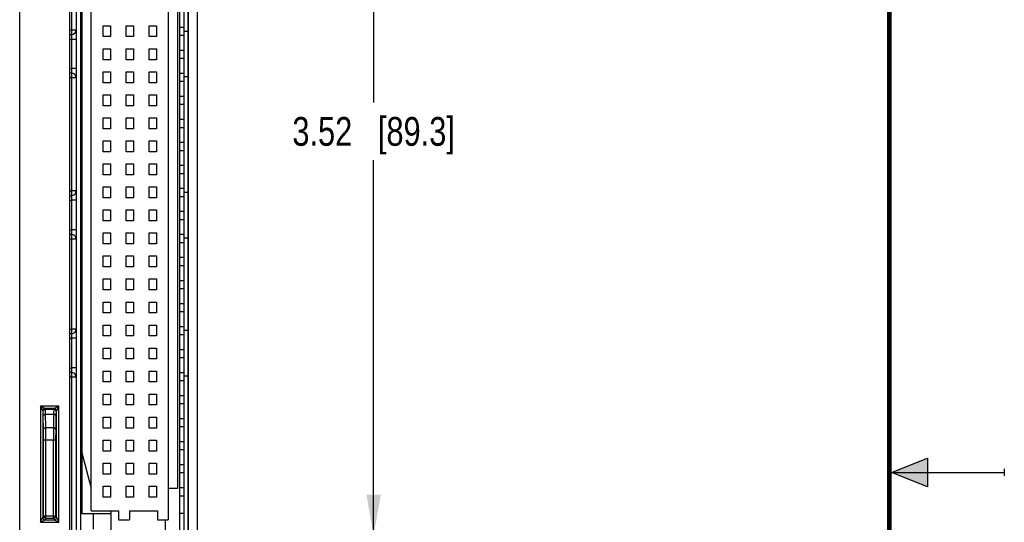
# Model space of a CAD drawing. Header units: inches. Extents: x 0 to 22, y 0 to 17.
# Tile 27 of 29: x 17.7 to 22, y 8.3 to 10.5. Entities that reach past the tile are written whole.
import ezdxf

# ---------------------------------------------------------------- set-up
doc = ezdxf.new("R2010")
doc.units = ezdxf.units.IN
doc.header["$LTSCALE"] = 1.21
doc.header["$MEASUREMENT"] = 0
doc.layers.get('0').update_dxf_attribs({"linetype": 'CONTINUOUS'})
doc.layers.add('06___PRT_ALL_SURFS', color=7, linetype='CONTINUOUS')
doc.layers.add('DIMENSIONS', color=7, linetype='CONTINUOUS')
doc.styles.get("Standard").update_dxf_attribs({"font": 'txt', "width": 0.8})
doc.dimstyles.new('DIMSTYLE_1', dxfattribs={"dimtxt": 0.125, "dimasz": 0.18, "dimexe": 0.125, "dimexo": 0.0625, "dimgap": 0.0625, "dimtad": 0, "dimtih": 1, "dimtoh": 1, "dimzin": 4, "dimdsep": 46, "dimtxsty": 'STANDARD', "dimblk": '_FILLED', "dimblk1": '_FILLED', "dimblk2": '_FILLED', "dimcen": 0.09, "dimadec": 0, "dimazin": 0, "dimtp": 0.001, "dimtm": 0.001, "dimtfac": 1, "dimtofl": 0, "dimtmove": 0, "dimatfit": 3, "dimldrblk": '_FILLED', "dimfxl": 1, "dimtolj": 1, "dimtzin": 4, "dimarcsym": 0})

# ---------------------------------------------------------------- blocks, each defined once
blk = doc.blocks.new('_FILLED')
at = {"color": 0, "linetype": 'BYBLOCK'}
blk.add_solid([(0, 0), (-1, 0.174), (-1, -0.174)], dxfattribs=at)
blk = doc.blocks.new('*D5')
at = {"layer": 'DIMENSIONS', "color": 2, "linetype": 'CONTINUOUS'}
for p, q in [((18.1639, 11.7389), (19.3844, 11.7389)), ((19.2594, 11.7389), (19.2594, 10.1064)), ((19.2594, 8.2239), (19.2594, 9.8564)), ((18.1639, 8.2239), (19.3844, 8.2239))]:
    blk.add_line(p, q, dxfattribs=at)
at = {"layer": 'DIMENSIONS', "color": 2, "linetype": 'CONTINUOUS', "xscale": 0.18, "yscale": 0.18, "zscale": 0.18}
for p, rotation in [((19.2594, 11.7389), 90), ((19.2594, 8.2239), 270)]:
    blk.add_blockref('_FILLED', p, dxfattribs=dict(at, rotation=rotation))
at = {"layer": 'DIMENSIONS', "color": 2, "linetype": 'CONTINUOUS', "insert": (19.2594, 10.0439), "char_height": 0.125, "width": 1.125, "attachment_point": 2, "line_spacing_factor": 0.9}
blk.add_mtext('3.52{\\Ftxt.shx;\\W1.000000;\\H0.125000; }[89.3]', dxfattribs=at)

msp = doc.modelspace()

# ---------------------------------------------------------------- hatches: boundary and pattern name
at = {"linetype": 'CONTINUOUS'}
msp.add_hatch(color=2, dxfattribs=at).paths.add_polyline_path([(21.6663, 8.5625), (21.6663, 8.4375), (21.51, 8.5)])

# ---------------------------------------------------------------- linework, layer by layer
at = {"color": 7, "linetype": 'CONTINUOUS'}
for p, q in [((17.7214, 6.511), (17.7214, 12.4558)), ((18.4944, 6.5112), (18.4944, 12.4556)), ((17.9374, 11.736), (17.9374, 8.2268)), ((17.9664, 11.7365), (17.9664, 8.2344)), ((18.4174, 8.2294), (18.4174, 11.7334)), ((18.4354, 8.2297), (18.4354, 11.7331)), ((17.986, 11.7074), (17.986, 8.2344)), ((18.4544, 8.2399), (18.4544, 11.7229)), ((18.3672, 11.6399), (18.3672, 8.2934)), ((18.0325, 8.3328), (18.0325, 11.6005)), ((18.4085, 8.4312), (18.4085, 11.5021)), ((17.9912, 11.3478), (17.9912, 8.5855)), ((17.946, 10.814), (17.946, 10.4224)), ((18.0841, 10.393), (18.0841, 10.4403)), ((18.0841, 10.4403), (18.1156, 10.4403)), ((18.1156, 10.4403), (18.1156, 10.393)), ((18.1841, 10.393), (18.1841, 10.4403)), ((18.1841, 10.4403), (18.2156, 10.4403)), ((18.2156, 10.4403), (18.2156, 10.393)), ((18.2841, 10.393), (18.2841, 10.4403)), ((18.2841, 10.4403), (18.3156, 10.4403)), ((18.3156, 10.4403), (18.3156, 10.393)), ((17.9374, 10.4224), (17.9664, 10.4224)), ((17.9374, 10.4024), (17.9464, 10.4024)), ((18.4174, 10.4344), (18.4354, 10.4344)), ((18.4174, 10.399), (18.4354, 10.399)), ((18.4534, 10.4159), (18.4354, 10.4159)), ((17.9374, 10.3824), (17.9664, 10.3824)), ((17.946, 10.3824), (17.946, 10.254)), ((18.1156, 10.393), (18.0841, 10.393)), ((18.2156, 10.393), (18.1841, 10.393)), ((18.3156, 10.393), (18.2841, 10.393)), ((18.0841, 10.293), (18.0841, 10.3403)), ((18.0841, 10.3403), (18.1156, 10.3403)), ((18.1156, 10.3403), (18.1156, 10.293)), ((18.1841, 10.293), (18.1841, 10.3403)), ((18.1841, 10.3403), (18.2156, 10.3403)), ((18.2156, 10.3403), (18.2156, 10.293)), ((18.2841, 10.293), (18.2841, 10.3403)), ((18.2841, 10.3403), (18.3156, 10.3403)), ((18.3156, 10.3403), (18.3156, 10.293)), ((18.4174, 10.3344), (18.4354, 10.3344)), ((18.1156, 10.293), (18.0841, 10.293)), ((18.2156, 10.293), (18.1841, 10.293)), ((18.3156, 10.293), (18.2841, 10.293)), ((18.4174, 10.299), (18.4354, 10.299)), ((17.9374, 10.2539), (17.946, 10.254)), ((17.946, 10.234), (17.9374, 10.2339)), ((17.9664, 10.254), (17.946, 10.254)), ((18.0841, 10.193), (18.0841, 10.2403)), ((18.0841, 10.2403), (18.1156, 10.2403)), ((18.1156, 10.2403), (18.1156, 10.193)), ((18.1841, 10.193), (18.1841, 10.2403)), ((18.1841, 10.2403), (18.2156, 10.2403)), ((18.2156, 10.2403), (18.2156, 10.193)), ((18.2841, 10.193), (18.2841, 10.2403)), ((18.2841, 10.2403), (18.3156, 10.2403)), ((18.3156, 10.2403), (18.3156, 10.193)), ((18.4174, 10.2344), (18.4354, 10.2344)), ((17.946, 10.214), (17.9374, 10.2139)), ((17.946, 10.214), (17.946, 9.7228)), ((17.9664, 10.214), (17.946, 10.214)), ((18.1156, 10.193), (18.0841, 10.193)), ((18.2156, 10.193), (18.1841, 10.193)), ((18.3156, 10.193), (18.2841, 10.193)), ((18.4174, 10.199), (18.4354, 10.199)), ((18.4534, 10.2179), (18.4354, 10.2179)), ((18.0841, 10.093), (18.0841, 10.1403)), ((18.0841, 10.1403), (18.1156, 10.1403)), ((18.1156, 10.1403), (18.1156, 10.093)), ((18.1841, 10.093), (18.1841, 10.1403)), ((18.1841, 10.1403), (18.2156, 10.1403)), ((18.2156, 10.1403), (18.2156, 10.093)), ((18.2841, 10.093), (18.2841, 10.1403)), ((18.2841, 10.1403), (18.3156, 10.1403)), ((18.3156, 10.1403), (18.3156, 10.093)), ((18.4174, 10.1344), (18.4354, 10.1344)), ((18.4174, 10.099), (18.4354, 10.099)), ((18.1156, 10.093), (18.0841, 10.093)), ((18.2156, 10.093), (18.1841, 10.093)), ((18.3156, 10.093), (18.2841, 10.093)), ((18.0841, 9.993), (18.0841, 10.0403)), ((18.0841, 10.0403), (18.1156, 10.0403)), ((18.1156, 10.0403), (18.1156, 9.993)), ((18.1841, 9.993), (18.1841, 10.0403)), ((18.1841, 10.0403), (18.2156, 10.0403)), ((18.2156, 10.0403), (18.2156, 9.993)), ((18.2841, 9.993), (18.2841, 10.0403)), ((18.2841, 10.0403), (18.3156, 10.0403)), ((18.3156, 10.0403), (18.3156, 9.993)), ((18.4174, 10.0344), (18.4354, 10.0344)), ((18.1156, 9.993), (18.0841, 9.993)), ((18.2156, 9.993), (18.1841, 9.993)), ((18.3156, 9.993), (18.2841, 9.993)), ((18.4174, 9.999), (18.4354, 9.999)), ((18.0841, 9.893), (18.0841, 9.9403)), ((18.0841, 9.9403), (18.1156, 9.9403)), ((18.1156, 9.9403), (18.1156, 9.893)), ((18.1841, 9.893), (18.1841, 9.9403)), ((18.1841, 9.9403), (18.2156, 9.9403)), ((18.2156, 9.9403), (18.2156, 9.893)), ((18.2841, 9.893), (18.2841, 9.9403)), ((18.2841, 9.9403), (18.3156, 9.9403)), ((18.3156, 9.9403), (18.3156, 9.893)), ((18.4174, 9.9344), (18.4354, 9.9344)), ((18.1156, 9.893), (18.0841, 9.893)), ((18.2156, 9.893), (18.1841, 9.893)), ((18.3156, 9.893), (18.2841, 9.893)), ((18.4174, 9.899), (18.4354, 9.899)), ((18.0841, 9.793), (18.0841, 9.8403)), ((18.0841, 9.8403), (18.1156, 9.8403)), ((18.1156, 9.8403), (18.1156, 9.793)), ((18.1841, 9.793), (18.1841, 9.8403)), ((18.1841, 9.8403), (18.2156, 9.8403)), ((18.2156, 9.8403), (18.2156, 9.793)), ((18.2841, 9.793), (18.2841, 9.8403)), ((18.2841, 9.8403), (18.3156, 9.8403)), ((18.3156, 9.8403), (18.3156, 9.793)), ((18.4174, 9.8344), (18.4354, 9.8344)), ((18.4174, 9.799), (18.4354, 9.799)), ((18.1156, 9.793), (18.0841, 9.793)), ((18.2156, 9.793), (18.1841, 9.793)), ((18.3156, 9.793), (18.2841, 9.793)), ((17.9374, 9.7229), (17.946, 9.7228)), ((17.9664, 9.7228), (17.946, 9.7228)), ((18.0841, 9.693), (18.0841, 9.7403)), ((18.0841, 9.7403), (18.1156, 9.7403)), ((18.1156, 9.7403), (18.1156, 9.693)), ((18.1841, 9.693), (18.1841, 9.7403)), ((18.1841, 9.7403), (18.2156, 9.7403)), ((18.2156, 9.7403), (18.2156, 9.693)), ((18.2841, 9.693), (18.2841, 9.7403)), ((18.2841, 9.7403), (18.3156, 9.7403)), ((18.3156, 9.7403), (18.3156, 9.693)), ((18.4174, 9.7344), (18.4354, 9.7344)), ((18.4534, 9.7159), (18.4354, 9.7159)), ((17.9374, 9.7029), (17.946, 9.7028)), ((17.9374, 9.6829), (17.946, 9.6828)), ((17.946, 9.6828), (17.946, 9.554)), ((17.9664, 9.6828), (17.946, 9.6828)), ((18.1156, 9.693), (18.0841, 9.693)), ((18.2156, 9.693), (18.1841, 9.693)), ((18.3156, 9.693), (18.2841, 9.693)), ((18.4174, 9.699), (18.4354, 9.699)), ((18.0841, 9.593), (18.0841, 9.6403)), ((18.0841, 9.6403), (18.1156, 9.6403)), ((18.1156, 9.6403), (18.1156, 9.593)), ((18.1841, 9.593), (18.1841, 9.6403)), ((18.1841, 9.6403), (18.2156, 9.6403)), ((18.2156, 9.6403), (18.2156, 9.593)), ((18.2841, 9.593), (18.2841, 9.6403)), ((18.2841, 9.6403), (18.3156, 9.6403)), ((18.3156, 9.6403), (18.3156, 9.593)), ((18.4174, 9.6344), (18.4354, 9.6344)), ((18.1156, 9.593), (18.0841, 9.593)), ((18.2156, 9.593), (18.1841, 9.593)), ((18.3156, 9.593), (18.2841, 9.593)), ((18.4174, 9.599), (18.4354, 9.599)), ((17.9374, 9.5539), (17.946, 9.554)), ((17.9664, 9.554), (17.946, 9.554)), ((17.946, 9.534), (17.9374, 9.5339)), ((17.946, 9.514), (17.9374, 9.5139)), ((17.946, 9.514), (17.946, 9.1228)), ((17.9664, 9.514), (17.946, 9.514)), ((18.0841, 9.493), (18.0841, 9.5403)), ((18.0841, 9.5403), (18.1156, 9.5403)), ((18.1156, 9.5403), (18.1156, 9.493)), ((18.1841, 9.5403), (18.2156, 9.5403)), ((18.1841, 9.493), (18.1841, 9.5403)), ((18.2156, 9.5403), (18.2156, 9.493)), ((18.2841, 9.5403), (18.3156, 9.5403)), ((18.2841, 9.493), (18.2841, 9.5403)), ((18.3156, 9.5403), (18.3156, 9.493)), ((18.4174, 9.5344), (18.4354, 9.5344)), ((18.4174, 9.499), (18.4354, 9.499)), ((18.4534, 9.5179), (18.4354, 9.5179)), ((18.1156, 9.493), (18.0841, 9.493)), ((18.2156, 9.493), (18.1841, 9.493)), ((18.3156, 9.493), (18.2841, 9.493)), ((18.0841, 9.393), (18.0841, 9.4403)), ((18.0841, 9.4403), (18.1156, 9.4403)), ((18.1156, 9.4403), (18.1156, 9.393)), ((18.1841, 9.4403), (18.2156, 9.4403)), ((18.1841, 9.393), (18.1841, 9.4403)), ((18.2156, 9.4403), (18.2156, 9.393)), ((18.2841, 9.4403), (18.3156, 9.4403)), ((18.2841, 9.393), (18.2841, 9.4403)), ((18.3156, 9.4403), (18.3156, 9.393)), ((18.4174, 9.4344), (18.4354, 9.4344)), ((18.1156, 9.393), (18.0841, 9.393)), ((18.2156, 9.393), (18.1841, 9.393)), ((18.3156, 9.393), (18.2841, 9.393)), ((18.4174, 9.399), (18.4354, 9.399)), ((18.0841, 9.3403), (18.1156, 9.3403)), ((18.0841, 9.293), (18.0841, 9.3403)), ((18.1156, 9.3403), (18.1156, 9.293)), ((18.1841, 9.3403), (18.2156, 9.3403)), ((18.1841, 9.293), (18.1841, 9.3403)), ((18.2156, 9.3403), (18.2156, 9.293)), ((18.2841, 9.3403), (18.3156, 9.3403)), ((18.2841, 9.293), (18.2841, 9.3403)), ((18.3156, 9.3403), (18.3156, 9.293)), ((18.4174, 9.3344), (18.4354, 9.3344)), ((18.1156, 9.293), (18.0841, 9.293)), ((18.2156, 9.293), (18.1841, 9.293)), ((18.3156, 9.293), (18.2841, 9.293)), ((18.4174, 9.299), (18.4354, 9.299)), ((18.0841, 9.2403), (18.1156, 9.2403)), ((18.0841, 9.193), (18.0841, 9.2403)), ((18.1156, 9.2403), (18.1156, 9.193)), ((18.1841, 9.2403), (18.2156, 9.2403)), ((18.1841, 9.193), (18.1841, 9.2403)), ((18.2156, 9.2403), (18.2156, 9.193)), ((18.2841, 9.2403), (18.3156, 9.2403)), ((18.2841, 9.193), (18.2841, 9.2403)), ((18.3156, 9.2403), (18.3156, 9.193)), ((18.4174, 9.2344), (18.4354, 9.2344)), ((18.1156, 9.193), (18.0841, 9.193)), ((18.2156, 9.193), (18.1841, 9.193)), ((18.3156, 9.193), (18.2841, 9.193)), ((18.4174, 9.199), (18.4354, 9.199)), ((17.9374, 9.1229), (17.946, 9.1228)), ((17.9664, 9.1228), (17.946, 9.1228)), ((18.0841, 9.1403), (18.1156, 9.1403)), ((18.0841, 9.093), (18.0841, 9.1403)), ((18.1156, 9.1403), (18.1156, 9.093)), ((18.1841, 9.1403), (18.2156, 9.1403)), ((18.1841, 9.093), (18.1841, 9.1403)), ((18.2156, 9.1403), (18.2156, 9.093)), ((18.2841, 9.1403), (18.3156, 9.1403)), ((18.2841, 9.093), (18.2841, 9.1403)), ((18.3156, 9.1403), (18.3156, 9.093)), ((18.4174, 9.1344), (18.4354, 9.1344)), ((18.4534, 9.1159), (18.4354, 9.1159)), ((17.9374, 9.1029), (17.946, 9.1028)), ((17.9374, 9.0829), (17.946, 9.0828)), ((17.9664, 9.0828), (17.946, 9.0828)), ((17.946, 9.0828), (17.946, 8.954)), ((18.1156, 9.093), (18.0841, 9.093)), ((18.2156, 9.093), (18.1841, 9.093)), ((18.3156, 9.093), (18.2841, 9.093)), ((18.4174, 9.099), (18.4354, 9.099)), ((18.0841, 9.0403), (18.1156, 9.0403)), ((18.0841, 8.993), (18.0841, 9.0403)), ((18.1156, 9.0403), (18.1156, 8.993)), ((18.1841, 9.0403), (18.2156, 9.0403)), ((18.1841, 8.993), (18.1841, 9.0403)), ((18.2156, 9.0403), (18.2156, 8.993)), ((18.2841, 9.0403), (18.3156, 9.0403)), ((18.2841, 8.993), (18.2841, 9.0403)), ((18.3156, 9.0403), (18.3156, 8.993)), ((18.4174, 9.0344), (18.4354, 9.0344)), ((18.1156, 8.993), (18.0841, 8.993)), ((18.2156, 8.993), (18.1841, 8.993)), ((18.3156, 8.993), (18.2841, 8.993)), ((18.4174, 8.999), (18.4354, 8.999)), ((17.9374, 8.9539), (17.946, 8.954)), ((17.9664, 8.954), (17.946, 8.954)), ((17.946, 8.934), (17.9374, 8.9339)), ((17.946, 8.914), (17.9374, 8.9139)), ((17.9664, 8.914), (17.946, 8.914)), ((17.946, 8.914), (17.946, 8.2344)), ((18.0841, 8.9403), (18.1156, 8.9403)), ((18.0841, 8.893), (18.0841, 8.9403)), ((18.1156, 8.9403), (18.1156, 8.893)), ((18.1841, 8.9403), (18.2156, 8.9403)), ((18.1841, 8.893), (18.1841, 8.9403)), ((18.2156, 8.9403), (18.2156, 8.893)), ((18.2841, 8.9403), (18.3156, 8.9403)), ((18.2841, 8.893), (18.2841, 8.9403)), ((18.3156, 8.9403), (18.3156, 8.893)), ((18.4174, 8.9344), (18.4354, 8.9344)), ((18.4534, 8.9179), (18.4354, 8.9179)), ((18.1156, 8.893), (18.0841, 8.893)), ((18.2156, 8.893), (18.1841, 8.893)), ((18.3156, 8.893), (18.2841, 8.893)), ((18.4174, 8.899), (18.4354, 8.899)), ((18.0841, 8.8403), (18.1156, 8.8403)), ((18.0841, 8.793), (18.0841, 8.8403)), ((18.1156, 8.8403), (18.1156, 8.793)), ((18.1841, 8.8403), (18.2156, 8.8403)), ((18.1841, 8.793), (18.1841, 8.8403)), ((18.2156, 8.8403), (18.2156, 8.793)), ((18.2841, 8.8403), (18.3156, 8.8403)), ((18.2841, 8.793), (18.2841, 8.8403)), ((18.3156, 8.8403), (18.3156, 8.793)), ((18.4174, 8.8344), (18.4354, 8.8344)), ((17.8913, 8.7883), (17.8115, 8.7883)), ((17.8115, 8.7883), (17.8115, 8.2841)), ((17.8315, 8.7783), (17.8115, 8.7883)), ((17.8215, 8.7683), (17.8115, 8.7883)), ((17.8713, 8.7783), (17.8315, 8.7783)), ((17.8332, 8.7749), (17.8315, 8.7783)), ((17.8332, 8.7749), (17.8696, 8.7749)), ((17.8713, 8.7783), (17.8696, 8.7749)), ((17.8913, 8.7883), (17.8713, 8.7783)), ((17.8913, 8.7883), (17.8813, 8.7683)), ((17.8913, 8.2841), (17.8913, 8.7883)), ((18.1156, 8.793), (18.0841, 8.793)), ((18.2156, 8.793), (18.1841, 8.793)), ((18.3156, 8.793), (18.2841, 8.793)), ((18.4174, 8.799), (18.4354, 8.799)), ((17.8232, 8.7649), (17.8215, 8.7683)), ((17.8215, 8.7683), (17.8215, 8.3041)), ((17.8249, 8.6859), (17.8239, 8.7442)), ((17.8339, 8.7531), (17.8689, 8.7531)), ((17.8349, 8.6948), (17.8339, 8.7531)), ((17.8689, 8.7531), (17.8679, 8.6948)), ((17.8789, 8.7442), (17.8779, 8.6859)), ((17.8813, 8.7683), (17.8796, 8.7649)), ((17.8813, 8.3041), (17.8813, 8.7683)), ((18.0841, 8.7403), (18.1156, 8.7403)), ((18.0841, 8.693), (18.0841, 8.7403)), ((18.1156, 8.7403), (18.1156, 8.693)), ((18.1841, 8.7403), (18.2156, 8.7403)), ((18.1841, 8.693), (18.1841, 8.7403)), ((18.2156, 8.7403), (18.2156, 8.693)), ((18.2841, 8.7403), (18.3156, 8.7403)), ((18.2841, 8.693), (18.2841, 8.7403)), ((18.3156, 8.7403), (18.3156, 8.693)), ((18.4174, 8.7344), (18.4354, 8.7344)), ((17.8251, 8.6414), (17.8249, 8.6859)), ((17.8349, 8.6948), (17.8679, 8.6948)), ((17.8351, 8.6414), (17.8349, 8.6948)), ((17.8679, 8.6948), (17.8676, 8.6414)), ((17.8779, 8.6859), (17.8776, 8.6414)), ((18.1156, 8.693), (18.0841, 8.693)), ((18.2156, 8.693), (18.1841, 8.693)), ((18.3156, 8.693), (18.2841, 8.693)), ((18.4174, 8.699), (18.4354, 8.699)), ((17.8251, 8.6414), (17.8776, 8.6414)), ((17.8251, 8.3114), (17.8251, 8.6414)), ((17.8351, 8.3014), (17.8351, 8.6414)), ((17.8676, 8.3014), (17.8676, 8.6414)), ((17.8776, 8.6414), (17.8776, 8.3114)), ((18.0841, 8.6403), (18.1156, 8.6403)), ((18.0841, 8.593), (18.0841, 8.6403)), ((18.1156, 8.6403), (18.1156, 8.593)), ((18.1841, 8.6403), (18.2156, 8.6403)), ((18.1841, 8.593), (18.1841, 8.6403)), ((18.2156, 8.6403), (18.2156, 8.593)), ((18.2841, 8.6403), (18.3156, 8.6403)), ((18.2841, 8.593), (18.2841, 8.6403)), ((18.3156, 8.6403), (18.3156, 8.593)), ((18.4174, 8.6344), (18.4354, 8.6344)), ((17.9908, 8.5855), (17.9908, 8.321)), ((17.9912, 8.5855), (18.0325, 8.4312)), ((18.1156, 8.593), (18.0841, 8.593)), ((18.2156, 8.593), (18.1841, 8.593)), ((18.3156, 8.593), (18.2841, 8.593)), ((18.4174, 8.599), (18.4354, 8.599)), ((18.0841, 8.5403), (18.1156, 8.5403)), ((18.0841, 8.493), (18.0841, 8.5403)), ((18.1156, 8.5403), (18.1156, 8.493)), ((18.1841, 8.5403), (18.2156, 8.5403)), ((18.1841, 8.493), (18.1841, 8.5403)), ((18.2156, 8.5403), (18.2156, 8.493)), ((18.2841, 8.5403), (18.3156, 8.5403)), ((18.2841, 8.493), (18.2841, 8.5403)), ((18.3156, 8.5403), (18.3156, 8.493)), ((18.4174, 8.5344), (18.4354, 8.5344)), ((18.1156, 8.493), (18.0841, 8.493)), ((18.2156, 8.493), (18.1841, 8.493)), ((18.3156, 8.493), (18.2841, 8.493)), ((18.4174, 8.499), (18.4354, 8.499)), ((18.0841, 8.4403), (18.1156, 8.4403)), ((18.0841, 8.393), (18.0841, 8.4403)), ((18.1156, 8.4403), (18.1156, 8.393)), ((18.1841, 8.4403), (18.2156, 8.4403)), ((18.1841, 8.393), (18.1841, 8.4403)), ((18.2156, 8.4403), (18.2156, 8.393)), ((18.2841, 8.4403), (18.3156, 8.4403)), ((18.2841, 8.393), (18.2841, 8.4403)), ((18.3156, 8.4403), (18.3156, 8.393)), ((18.3672, 8.4312), (18.4085, 8.4312)), ((18.4174, 8.4344), (18.4354, 8.4344)), ((18.1156, 8.393), (18.0841, 8.393)), ((18.2156, 8.393), (18.1841, 8.393)), ((18.3156, 8.393), (18.2841, 8.393)), ((18.4174, 8.399), (18.4354, 8.399)), ((17.8115, 8.2841), (17.8215, 8.3041)), ((17.8215, 8.3041), (17.8251, 8.3114)), ((17.8251, 8.3114), (17.8776, 8.3114)), ((17.8315, 8.2941), (17.8351, 8.3014)), ((17.8351, 8.3014), (17.8676, 8.3014)), ((17.8676, 8.3014), (17.8713, 8.2941)), ((17.8776, 8.3114), (17.8813, 8.3041)), ((17.8813, 8.3041), (17.8813, 8.304)), ((17.8813, 8.304), (17.8913, 8.2841)), ((17.9908, 8.321), (18.1192, 8.321)), ((18.0325, 8.3328), (18.1507, 8.3328)), ((18.0414, 8.2541), (18.0414, 8.321)), ((18.1192, 8.2242), (18.1192, 8.3328)), ((18.1507, 8.3328), (18.1507, 8.2934)), ((18.1979, 8.3328), (18.3199, 8.3328)), ((18.1979, 8.3328), (18.1979, 8.2934)), ((18.3199, 8.3328), (18.3199, 8.2934)), ((18.4354, 8.3212), (18.4174, 8.3212)), ((17.8115, 8.2841), (17.8315, 8.2941)), ((17.8115, 8.2841), (17.8913, 8.2841)), ((17.8297, 8.2942), (17.8315, 8.2941)), ((17.8315, 8.2941), (17.8713, 8.2941)), ((17.8713, 8.2941), (17.8913, 8.2841)), ((18.1507, 8.2934), (18.1979, 8.2934)), ((18.3199, 8.2934), (18.3672, 8.2934)), ((18.3554, 8.2283), (18.3554, 8.2934))]:
    msp.add_line(p, q, dxfattribs=at)
at = {"color": 2, "linetype": 'CONTINUOUS'}
for p, q in [((21.51, 8.5), (21.6663, 8.5625)), ((21.6663, 8.5625), (21.6663, 8.4375)), ((22, 8.515), (22, 8.485)), ((21.51, 8.5), (22, 8.5)), ((21.6663, 8.4375), (21.51, 8.5))]:
    msp.add_line(p, q, dxfattribs=at)
at = {"color": 7, "linetype": 'CONTINUOUS', "const_width": 0.02}
msp.add_lwpolyline([(21.5, 0.5), (21.5, 16.5)], dxfattribs=at)
at = {"color": 7, "linetype": 'CONTINUOUS'}
for centre, start, end in [((17.9464, 10.4224), 270, 0), ((17.9464, 10.214), 0, 91), ((17.9464, 9.7228), 269, 0), ((17.9464, 9.514), 0, 91), ((17.9464, 9.1228), 269, 0), ((17.9464, 8.914), 0, 91)]:
    msp.add_arc(centre, 0.02, start, end, dxfattribs=at)
for points, knots in [([(17.946, 10.4224), (17.946, 10.4211), (17.946, 10.4186), (17.9461, 10.4149), (17.9461, 10.4119), (17.9461, 10.4098), (17.9461, 10.4083), (17.9462, 10.407), (17.9462, 10.4058), (17.9462, 10.4048), (17.9462, 10.4041), (17.9463, 10.4036), (17.9463, 10.4033), (17.9463, 10.403), (17.9463, 10.4028), (17.9463, 10.4026), (17.9463, 10.4025), (17.9464, 10.4024), (17.9464, 10.4024), (17.9464, 10.4024)], [0, 0, 0, 0, 0.19476, 0.382091, 0.554829, 0.633614, 0.706318, 0.772225, 0.830719, 0.881214, 0.923222, 0.940925, 0.956362, 0.96949, 0.98028, 0.988718, 0.994795, 0.998517, 1, 1, 1, 1]), ([(17.9464, 10.4024), (17.9464, 10.4024), (17.9464, 10.4024), (17.9463, 10.4023), (17.9463, 10.4022), (17.9463, 10.402), (17.9463, 10.4018), (17.9463, 10.4015), (17.9463, 10.4012), (17.9462, 10.4007), (17.9462, 10.4), (17.9462, 10.399), (17.9462, 10.3978), (17.9461, 10.3965), (17.9461, 10.3951), (17.9461, 10.3929), (17.9461, 10.39), (17.946, 10.3863), (17.946, 10.3837), (17.946, 10.3824)], [0, 0, 0, 0, 0.001478, 0.005193, 0.011257, 0.019673, 0.030431, 0.043517, 0.058912, 0.07658, 0.118524, 0.168928, 0.227357, 0.293238, 0.365892, 0.444635, 0.617402, 0.805136, 1, 1, 1, 1]), ([(17.946, 10.254), (17.946, 10.2527), (17.946, 10.2502), (17.9459, 10.2465), (17.9459, 10.2436), (17.9459, 10.2414), (17.9459, 10.2399), (17.9459, 10.2386), (17.9459, 10.2375), (17.9459, 10.2365), (17.9459, 10.2357), (17.9459, 10.2352), (17.9459, 10.2349), (17.946, 10.2347), (17.946, 10.2344), (17.946, 10.2343), (17.946, 10.2342), (17.946, 10.2341), (17.946, 10.234), (17.946, 10.234)], [0, 0, 0, 0, 0.194867, 0.382627, 0.555449, 0.634223, 0.706903, 0.772804, 0.831242, 0.881645, 0.923577, 0.941233, 0.956614, 0.969682, 0.98042, 0.988814, 0.994853, 0.998542, 1, 1, 1, 1]), ([(17.946, 10.234), (17.946, 10.234), (17.946, 10.234), (17.946, 10.2339), (17.946, 10.2338), (17.946, 10.2336), (17.946, 10.2334), (17.9459, 10.2332), (17.9459, 10.2329), (17.9459, 10.2324), (17.9459, 10.2316), (17.9459, 10.2306), (17.9459, 10.2295), (17.9459, 10.2281), (17.9459, 10.2267), (17.9459, 10.2245), (17.9459, 10.2216), (17.946, 10.2179), (17.946, 10.2154), (17.946, 10.214)], [0, 0, 0, 0, 0.001475, 0.005175, 0.011222, 0.019628, 0.030385, 0.04347, 0.058848, 0.076483, 0.118377, 0.168758, 0.227137, 0.29299, 0.365649, 0.444405, 0.617212, 0.805001, 1, 1, 1, 1]), ([(17.946, 9.7228), (17.946, 9.7215), (17.946, 9.7189), (17.9459, 9.7152), (17.9459, 9.7123), (17.9459, 9.7101), (17.9459, 9.7087), (17.9459, 9.7074), (17.9459, 9.7062), (17.9459, 9.7052), (17.9459, 9.7044), (17.9459, 9.7039), (17.9459, 9.7036), (17.946, 9.7034), (17.946, 9.7032), (17.946, 9.703), (17.946, 9.7029), (17.946, 9.7028), (17.946, 9.7028), (17.946, 9.7028)], [0, 0, 0, 0, 0.194776, 0.382114, 0.554853, 0.633635, 0.706337, 0.772241, 0.830731, 0.881223, 0.923229, 0.940929, 0.956366, 0.969492, 0.980281, 0.988719, 0.994796, 0.998518, 1, 1, 1, 1]), ([(17.946, 9.7028), (17.946, 9.7028), (17.946, 9.7027), (17.946, 9.7026), (17.946, 9.7025), (17.946, 9.7024), (17.946, 9.7021), (17.9459, 9.7019), (17.9459, 9.7016), (17.9459, 9.7011), (17.9459, 9.7003), (17.9459, 9.6993), (17.9459, 9.6982), (17.9459, 9.6969), (17.9459, 9.6954), (17.9459, 9.6932), (17.9459, 9.6903), (17.946, 9.6866), (17.946, 9.6841), (17.946, 9.6828)], [0, 0, 0, 0, 0.001454, 0.005142, 0.01118, 0.019572, 0.030308, 0.043374, 0.058754, 0.07641, 0.11834, 0.168741, 0.22718, 0.29308, 0.36576, 0.444532, 0.617354, 0.805124, 1, 1, 1, 1]), ([(17.946, 9.554), (17.946, 9.5527), (17.946, 9.5502), (17.9459, 9.5465), (17.9459, 9.5436), (17.9459, 9.5414), (17.9459, 9.5399), (17.9459, 9.5386), (17.9459, 9.5375), (17.9459, 9.5365), (17.9459, 9.5357), (17.9459, 9.5352), (17.9459, 9.5349), (17.946, 9.5347), (17.946, 9.5344), (17.946, 9.5343), (17.946, 9.5342), (17.946, 9.5341), (17.946, 9.534), (17.946, 9.534)], [0, 0, 0, 0, 0.194867, 0.382627, 0.555449, 0.634223, 0.706903, 0.772804, 0.831242, 0.881645, 0.923577, 0.941233, 0.956614, 0.969682, 0.98042, 0.988814, 0.994853, 0.998542, 1, 1, 1, 1]), ([(17.946, 9.534), (17.946, 9.534), (17.946, 9.534), (17.946, 9.5339), (17.946, 9.5338), (17.946, 9.5336), (17.946, 9.5334), (17.9459, 9.5332), (17.9459, 9.5329), (17.9459, 9.5324), (17.9459, 9.5316), (17.9459, 9.5306), (17.9459, 9.5295), (17.9459, 9.5281), (17.9459, 9.5267), (17.9459, 9.5245), (17.9459, 9.5216), (17.946, 9.5179), (17.946, 9.5154), (17.946, 9.514)], [0, 0, 0, 0, 0.001475, 0.005175, 0.011222, 0.019628, 0.030385, 0.04347, 0.058848, 0.076483, 0.118377, 0.168758, 0.227137, 0.29299, 0.365649, 0.444405, 0.617212, 0.805001, 1, 1, 1, 1]), ([(17.946, 9.1228), (17.946, 9.1215), (17.946, 9.1189), (17.9459, 9.1152), (17.9459, 9.1123), (17.9459, 9.1101), (17.9459, 9.1087), (17.9459, 9.1074), (17.9459, 9.1062), (17.9459, 9.1052), (17.9459, 9.1044), (17.9459, 9.1039), (17.9459, 9.1036), (17.946, 9.1034), (17.946, 9.1032), (17.946, 9.103), (17.946, 9.1029), (17.946, 9.1028), (17.946, 9.1028), (17.946, 9.1028)], [0, 0, 0, 0, 0.194776, 0.382114, 0.554853, 0.633635, 0.706337, 0.772241, 0.830731, 0.881223, 0.923229, 0.940929, 0.956366, 0.969492, 0.980281, 0.988719, 0.994796, 0.998518, 1, 1, 1, 1]), ([(17.946, 9.1028), (17.946, 9.1028), (17.946, 9.1027), (17.946, 9.1026), (17.946, 9.1025), (17.946, 9.1024), (17.946, 9.1021), (17.9459, 9.1019), (17.9459, 9.1016), (17.9459, 9.1011), (17.9459, 9.1003), (17.9459, 9.0993), (17.9459, 9.0982), (17.9459, 9.0969), (17.9459, 9.0954), (17.9459, 9.0932), (17.9459, 9.0903), (17.946, 9.0866), (17.946, 9.0841), (17.946, 9.0828)], [0, 0, 0, 0, 0.001454, 0.005142, 0.01118, 0.019572, 0.030308, 0.043374, 0.058754, 0.07641, 0.11834, 0.168741, 0.22718, 0.29308, 0.36576, 0.444532, 0.617354, 0.805124, 1, 1, 1, 1]), ([(17.946, 8.954), (17.946, 8.9527), (17.946, 8.9502), (17.9459, 8.9465), (17.9459, 8.9436), (17.9459, 8.9414), (17.9459, 8.9399), (17.9459, 8.9386), (17.9459, 8.9375), (17.9459, 8.9365), (17.9459, 8.9357), (17.9459, 8.9352), (17.9459, 8.9349), (17.946, 8.9347), (17.946, 8.9344), (17.946, 8.9343), (17.946, 8.9342), (17.946, 8.9341), (17.946, 8.934), (17.946, 8.934)], [0, 0, 0, 0, 0.194867, 0.382627, 0.555449, 0.634223, 0.706903, 0.772804, 0.831242, 0.881645, 0.923577, 0.941233, 0.956614, 0.969682, 0.98042, 0.988814, 0.994853, 0.998542, 1, 1, 1, 1]), ([(17.946, 8.934), (17.946, 8.934), (17.946, 8.934), (17.946, 8.9339), (17.946, 8.9338), (17.946, 8.9336), (17.946, 8.9334), (17.9459, 8.9332), (17.9459, 8.9329), (17.9459, 8.9324), (17.9459, 8.9316), (17.9459, 8.9306), (17.9459, 8.9295), (17.9459, 8.9281), (17.9459, 8.9267), (17.9459, 8.9245), (17.9459, 8.9216), (17.946, 8.9179), (17.946, 8.9154), (17.946, 8.914)], [0, 0, 0, 0, 0.001475, 0.005175, 0.011222, 0.019628, 0.030385, 0.04347, 0.058848, 0.076483, 0.118377, 0.168758, 0.227137, 0.29299, 0.365649, 0.444405, 0.617212, 0.805001, 1, 1, 1, 1]), ([(17.8215, 8.7683), (17.8215, 8.7696), (17.8219, 8.7716), (17.8231, 8.7739), (17.8243, 8.7754), (17.8259, 8.7767), (17.8282, 8.7779), (17.8302, 8.7783), (17.8315, 8.7783)], [0, 0, 0, 0, 0.249136, 0.374733, 0.500019, 0.625302, 0.750891, 1, 1, 1, 1]), ([(17.8232, 8.7649), (17.8232, 8.7662), (17.8236, 8.7682), (17.8248, 8.7705), (17.8261, 8.772), (17.8276, 8.7733), (17.8299, 8.7745), (17.8319, 8.7749), (17.8332, 8.7749)], [0, 0, 0, 0, 0.249109, 0.374698, 0.499981, 0.625268, 0.750864, 1, 1, 1, 1]), ([(17.8339, 8.7531), (17.8339, 8.7548), (17.8338, 8.7578), (17.8337, 8.7621), (17.8336, 8.7657), (17.8336, 8.7684), (17.8335, 8.7702), (17.8335, 8.7714), (17.8334, 8.7723), (17.8334, 8.7732), (17.8333, 8.7738), (17.8333, 8.7743), (17.8332, 8.7747), (17.8332, 8.7748), (17.8332, 8.7749)], [0, 0, 0, 0, 0.222998, 0.419164, 0.587702, 0.727977, 0.787395, 0.839609, 0.884574, 0.922256, 0.95264, 0.975714, 0.99148, 1, 1, 1, 1]), ([(17.8696, 8.7749), (17.8696, 8.7748), (17.8695, 8.7747), (17.8695, 8.7743), (17.8694, 8.7738), (17.8694, 8.7732), (17.8693, 8.7723), (17.8693, 8.7714), (17.8693, 8.7702), (17.8692, 8.7684), (17.8691, 8.7657), (17.869, 8.7621), (17.8689, 8.7578), (17.8689, 8.7548), (17.8689, 8.7531)], [0, 0, 0, 0, 0.00852, 0.024286, 0.04736, 0.077744, 0.115426, 0.160391, 0.212605, 0.272023, 0.412298, 0.580836, 0.777002, 1, 1, 1, 1]), ([(17.8796, 8.7649), (17.8796, 8.7662), (17.8792, 8.7682), (17.878, 8.7705), (17.8767, 8.772), (17.8752, 8.7733), (17.8729, 8.7745), (17.8709, 8.7749), (17.8696, 8.7749)], [0, 0, 0, 0, 0.249109, 0.374697, 0.499981, 0.625267, 0.750864, 1, 1, 1, 1]), ([(17.8813, 8.7683), (17.8813, 8.7696), (17.8809, 8.7716), (17.8797, 8.7739), (17.8784, 8.7754), (17.8769, 8.7767), (17.8746, 8.7779), (17.8726, 8.7783), (17.8713, 8.7783)], [0, 0, 0, 0, 0.249137, 0.374733, 0.50002, 0.625305, 0.750894, 1, 1, 1, 1]), ([(17.8239, 8.7442), (17.8239, 8.7458), (17.8238, 8.7487), (17.8237, 8.7527), (17.8236, 8.7562), (17.8236, 8.7587), (17.8235, 8.7605), (17.8235, 8.7615), (17.8234, 8.7625), (17.8234, 8.7633), (17.8233, 8.7639), (17.8233, 8.7644), (17.8232, 8.7647), (17.8232, 8.7649), (17.8232, 8.7649)], [0, 0, 0, 0, 0.222966, 0.419126, 0.587667, 0.727942, 0.78736, 0.839571, 0.884532, 0.922209, 0.952591, 0.975667, 0.991446, 1, 1, 1, 1]), ([(17.8239, 8.7442), (17.8239, 8.7454), (17.8243, 8.7472), (17.8256, 8.7492), (17.8268, 8.7506), (17.8283, 8.7517), (17.8301, 8.7525), (17.8319, 8.753), (17.8332, 8.7531), (17.8339, 8.7531)], [0, 0, 0, 0, 0.235434, 0.356968, 0.480908, 0.607642, 0.73721, 0.868644, 1, 1, 1, 1]), ([(17.8789, 8.7442), (17.8789, 8.7454), (17.8784, 8.7472), (17.8772, 8.7492), (17.876, 8.7506), (17.8744, 8.7517), (17.8727, 8.7525), (17.8708, 8.753), (17.8695, 8.7531), (17.8689, 8.7531)], [0, 0, 0, 0, 0.235434, 0.356969, 0.480908, 0.607643, 0.73721, 0.868644, 1, 1, 1, 1]), ([(17.8796, 8.7649), (17.8796, 8.7649), (17.8795, 8.7647), (17.8795, 8.7644), (17.8794, 8.7639), (17.8794, 8.7633), (17.8793, 8.7625), (17.8793, 8.7615), (17.8793, 8.7605), (17.8792, 8.7587), (17.8791, 8.7562), (17.879, 8.7527), (17.8789, 8.7487), (17.8789, 8.7458), (17.8789, 8.7442)], [0, 0, 0, 0, 0.008554, 0.024333, 0.047409, 0.077791, 0.115468, 0.160429, 0.21264, 0.272058, 0.412333, 0.580874, 0.777034, 1, 1, 1, 1]), ([(17.8249, 8.6859), (17.8249, 8.6871), (17.8253, 8.6889), (17.8265, 8.6909), (17.8278, 8.6923), (17.8293, 8.6934), (17.8311, 8.6942), (17.8329, 8.6947), (17.8342, 8.6948), (17.8349, 8.6948)], [0, 0, 0, 0, 0.235434, 0.356969, 0.480908, 0.607643, 0.73721, 0.868644, 1, 1, 1, 1]), ([(17.8779, 8.6859), (17.8779, 8.6871), (17.8774, 8.6889), (17.8762, 8.6909), (17.875, 8.6923), (17.8734, 8.6934), (17.8717, 8.6942), (17.8698, 8.6947), (17.8685, 8.6948), (17.8679, 8.6948)], [0, 0, 0, 0, 0.235434, 0.356968, 0.480908, 0.607642, 0.73721, 0.868644, 1, 1, 1, 1]), ([(17.8215, 8.3041), (17.8215, 8.3029), (17.8218, 8.3012), (17.8228, 8.2991), (17.8241, 8.2971), (17.8264, 8.2952), (17.8286, 8.2944), (17.8297, 8.2942)], [0, 0, 0, 0, 0.249164, 0.374828, 0.500165, 0.749756, 1, 1, 1, 1]), ([(17.8281, 8.3043), (17.8277, 8.3047), (17.8268, 8.3058), (17.8255, 8.3081), (17.8251, 8.3101), (17.8251, 8.3114)], [0, 0, 0, 0, 0.250607, 0.501819, 1, 1, 1, 1]), ([(17.8351, 8.3014), (17.8339, 8.3014), (17.8319, 8.3018), (17.8296, 8.303), (17.8286, 8.3038), (17.8281, 8.3043)], [0, 0, 0, 0, 0.49819, 0.749335, 1, 1, 1, 1]), ([(17.8776, 8.3114), (17.8776, 8.3101), (17.8772, 8.3081), (17.876, 8.3058), (17.8747, 8.3043), (17.8732, 8.303), (17.8709, 8.3018), (17.8689, 8.3014), (17.8676, 8.3014)], [0, 0, 0, 0, 0.249109, 0.374698, 0.499981, 0.625268, 0.750864, 1, 1, 1, 1]), ([(17.8813, 8.3041), (17.8813, 8.3028), (17.8809, 8.3008), (17.8797, 8.2985), (17.8784, 8.297), (17.8769, 8.2957), (17.8746, 8.2945), (17.8726, 8.2941), (17.8713, 8.2941)], [0, 0, 0, 0, 0.249136, 0.374733, 0.500019, 0.625302, 0.750891, 1, 1, 1, 1])]:
    msp.add_open_spline(points, degree=3, knots=knots, dxfattribs=at)
at = {"layer": '06___PRT_ALL_SURFS', "color": 7, "linetype": 'CONTINUOUS'}
msp.add_line((18.4534, 8.2399), (18.4534, 11.7229), dxfattribs=at)

# ---------------------------------------------------------------- dimensions: what is measured, and where the dimension line sits
at = {"layer": 'DIMENSIONS', "color": 2, "linetype": 'CONTINUOUS'}
dim = msp.add_linear_dim(base=(19.2593794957, 8.2239020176), p1=(18.1013794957, 11.7389020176), p2=(18.1013794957, 8.2239020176), angle=270, dimstyle='DIMSTYLE_1', dxfattribs=at)
dim.commit()
dim.dimension.update_dxf_attribs({"geometry": '*D5', "text_midpoint": (19.2593794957, 9.9814020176), "dimtype": 160})

doc.saveas('drawing.dxf')
